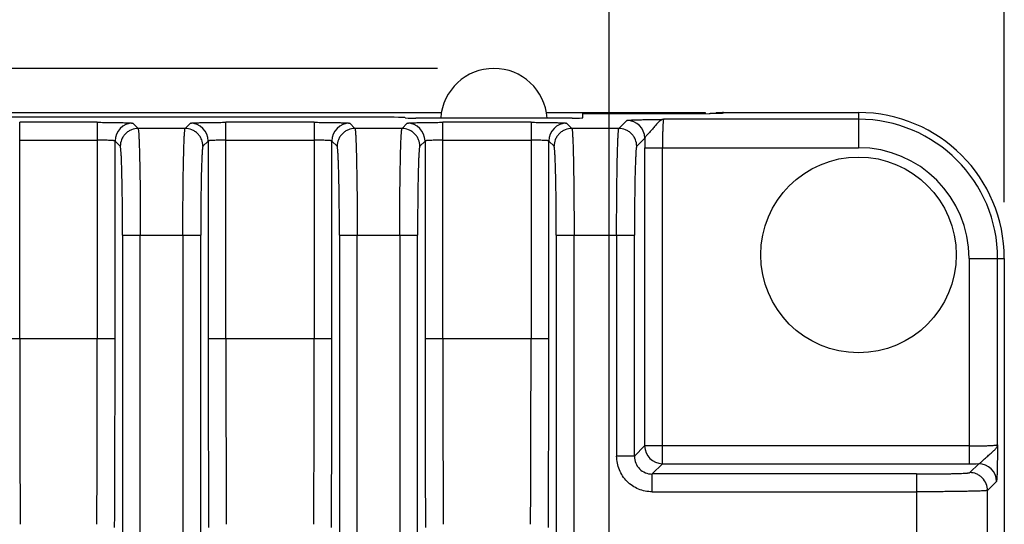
# Model space of a CAD drawing. Header units: inches. Extents: x 0 to 34, y 0 to 22.
# Tile 13 of 50: x 5.672 to 6.762, y 9.282 to 9.84. Entities that reach past the tile are written whole.
import ezdxf

# ---------------------------------------------------------------- set-up
doc = ezdxf.new("R2010")
doc.units = ezdxf.units.IN
doc.header["$LTSCALE"] = 1.87
doc.header["$MEASUREMENT"] = 0
doc.layers.get('0').update_dxf_attribs({"linetype": 'CONTINUOUS'})
doc.layers.add('DIMENSIONS', color=7, linetype='CONTINUOUS')
doc.styles.get("Standard").update_dxf_attribs({"font": 'txt', "width": 0.8})
doc.dimstyles.new('DIMSTYLE_1', dxfattribs={"dimtxt": 0.125, "dimasz": 0.18, "dimexe": 0.18, "dimexo": 0.0625, "dimgap": 0.09, "dimtad": 0, "dimtih": 1, "dimtoh": 1, "dimdec": 1, "dimdsep": 46, "dimtxsty": 'STANDARD', "dimblk": '_FILLED', "dimblk1": '_FILLED', "dimblk2": '_FILLED', "dimcen": 0.09, "dimadec": 0, "dimazin": 0, "dimtp": 0.1, "dimtm": 0.1, "dimtfac": 1, "dimtdec": 1, "dimtofl": 0, "dimtmove": 0, "dimatfit": 3, "dimldrblk": '_FILLED', "dimfxl": 1, "dimtolj": 1, "dimarcsym": 0})

# ---------------------------------------------------------------- blocks, each defined once
blk = doc.blocks.new('_FILLED')
at = {"color": 0, "linetype": 'BYBLOCK'}
blk.add_solid([(0, 0), (-1, 0.1736), (-1, -0.1736)], dxfattribs=at)
blk = doc.blocks.new('*D21')
at = {"layer": 'DIMENSIONS', "color": 2, "linetype": 'CONTINUOUS'}
for p, q in [((6.1345, 9.7858), (2.2098, 9.7858)), ((2.3348, 9.7858), (2.3348, 8.5133)), ((2.3348, 6.4338), (2.3348, 7.8571)), ((5.0303, 6.4338), (2.2098, 6.4338))]:
    blk.add_line(p, q, dxfattribs=at)
at = {"layer": 'DIMENSIONS', "color": 2, "linetype": 'CONTINUOUS', "xscale": 0.18, "yscale": 0.18, "zscale": 0.18}
for p, rotation in [((2.3348, 9.7858), 90), ((2.3348, 6.4338), 270)]:
    blk.add_blockref('_FILLED', p, dxfattribs=dict(at, rotation=rotation))
at = {"layer": 'DIMENSIONS', "color": 2, "linetype": 'CONTINUOUS', "insert": (2.3348, 8.4508), "char_height": 0.125, "width": 0.6, "attachment_point": 2, "line_spacing_factor": 0.9}
blk.add_mtext('85.7\\P[3.37]\\PMAX', dxfattribs=at)
blk = doc.blocks.new('*D22')
at = {"layer": 'DIMENSIONS', "color": 2, "linetype": 'CONTINUOUS'}
for p, q in [((5.1048, 8.8213), (5.1048, 11.084)), ((6.3248, 8.8213), (6.3248, 11.084)), ((5.1048, 10.959), (5.3523, 10.959)), ((6.3248, 10.959), (6.0773, 10.959))]:
    blk.add_line(p, q, dxfattribs=at)
at = {"layer": 'DIMENSIONS', "color": 2, "linetype": 'CONTINUOUS', "xscale": 0.18, "yscale": 0.18, "zscale": 0.18, "rotation": 180}
blk.add_blockref('_FILLED', (5.1048, 10.959), dxfattribs=at)
at = {"layer": 'DIMENSIONS', "color": 2, "linetype": 'CONTINUOUS', "xscale": 0.18, "yscale": 0.18, "zscale": 0.18}
blk.add_blockref('_FILLED', (6.3248, 10.959), dxfattribs=at)
at = {"layer": 'DIMENSIONS', "color": 2, "linetype": 'CONTINUOUS', "insert": (5.5148, 11.0215), "char_height": 0.125, "width": 0.6, "attachment_point": 2, "line_spacing_factor": 0.9}
blk.add_mtext('31\\P[1.22]', dxfattribs=at)
blk = doc.blocks.new('*D23')
at = {"layer": 'DIMENSIONS', "color": 2, "linetype": 'CONTINUOUS'}
for p, q in [((4.6675, 9.6381), (4.6675, 11.834)), ((6.7622, 9.6381), (6.7622, 11.834)), ((4.6675, 11.709), (5.3523, 11.709)), ((6.7622, 11.709), (6.0773, 11.709))]:
    blk.add_line(p, q, dxfattribs=at)
at = {"layer": 'DIMENSIONS', "color": 2, "linetype": 'CONTINUOUS', "xscale": 0.18, "yscale": 0.18, "zscale": 0.18, "rotation": 180}
blk.add_blockref('_FILLED', (4.6675, 11.709), dxfattribs=at)
at = {"layer": 'DIMENSIONS', "color": 2, "linetype": 'CONTINUOUS', "xscale": 0.18, "yscale": 0.18, "zscale": 0.18}
blk.add_blockref('_FILLED', (6.7622, 11.709), dxfattribs=at)
at = {"layer": 'DIMENSIONS', "color": 2, "linetype": 'CONTINUOUS', "insert": (5.6148, 11.7715), "char_height": 0.125, "width": 0.6, "attachment_point": 2, "line_spacing_factor": 0.9}
blk.add_mtext('53.2\\P[2.09]', dxfattribs=at)

msp = doc.modelspace()

# ---------------------------------------------------------------- linework, layer by layer
at = {"color": 7, "linetype": 'CONTINUOUS'}
for p, q in [((6.1388, 9.7366), (4.9983, 9.7366)), ((6.4314, 9.7366), (6.2552, 9.7366)), ((6.4314, 9.7359), (6.4314, 9.7366)), ((6.4432, 9.7371), (6.4432, 9.7359)), ((6.4432, 9.7371), (6.6007, 9.7371)), ((6.4511, 9.7363), (6.4511, 9.7371)), ((6.6007, 9.7371), (6.6007, 9.6982)), ((6.0867, 9.7318), (5.1112, 9.7318)), ((5.6719, 9.4866), (5.6719, 9.7263)), ((5.7578, 9.7263), (5.6719, 9.7263)), ((5.7578, 9.7263), (5.7578, 9.4866)), ((5.9002, 9.4866), (5.9002, 9.7263)), ((5.998, 9.7263), (5.9002, 9.7263)), ((5.998, 9.7263), (5.998, 9.4866)), ((6.0986, 9.7312), (6.0986, 9.7315)), ((6.2836, 9.7309), (6.1104, 9.7309)), ((6.1404, 9.4866), (6.1404, 9.7263)), ((6.2381, 9.7263), (6.1404, 9.7263)), ((6.2381, 9.7263), (6.2381, 9.4866)), ((6.2954, 9.7312), (6.2954, 9.7359)), ((6.2954, 9.7358), (6.4366, 9.7359)), ((6.3354, 9.7195), (6.3443, 9.7284)), ((6.6007, 9.7296), (6.3849, 9.7296)), ((6.4498, 9.7361), (6.4353, 9.7358)), ((6.4391, 9.7359), (6.4366, 9.7359)), ((6.442, 9.7359), (6.4391, 9.7359)), ((6.4438, 9.7359), (6.442, 9.7359)), ((6.4454, 9.7359), (6.4438, 9.7359)), ((6.4467, 9.736), (6.4454, 9.7359)), ((6.4474, 9.736), (6.4467, 9.736)), ((6.4481, 9.736), (6.4474, 9.736)), ((6.4486, 9.7361), (6.4481, 9.736)), ((6.449, 9.7361), (6.4486, 9.7361)), ((6.4511, 9.7363), (6.4498, 9.7361)), ((6.4498, 9.7361), (6.4498, 9.7361)), ((5.7972, 9.7252), (5.8029, 9.7195)), ((5.8551, 9.7195), (5.8029, 9.7195)), ((5.8551, 9.7195), (5.8609, 9.7252)), ((6.0373, 9.7252), (6.0431, 9.7195)), ((6.0953, 9.7195), (6.0431, 9.7195)), ((6.0953, 9.7195), (6.101, 9.7252)), ((6.2775, 9.7252), (6.2833, 9.7195)), ((6.3354, 9.7195), (6.2833, 9.7195)), ((5.6719, 9.7066), (5.7578, 9.7066)), ((5.7775, 9.4866), (5.7775, 9.7056)), ((5.7833, 9.6998), (5.7775, 9.7056)), ((5.8805, 9.7056), (5.8748, 9.6998)), ((5.8805, 9.7056), (5.8805, 9.4866)), ((5.9002, 9.7066), (5.998, 9.7066)), ((6.0177, 9.4866), (6.0177, 9.7056)), ((6.0234, 9.6998), (6.0177, 9.7056)), ((6.1207, 9.7056), (6.1149, 9.6998)), ((6.1207, 9.7056), (6.1207, 9.4866)), ((6.1404, 9.7066), (6.2381, 9.7066)), ((6.2578, 9.4866), (6.2578, 9.7056)), ((6.2636, 9.6998), (6.2578, 9.7056)), ((6.364, 9.7087), (6.3551, 9.6998)), ((6.3639, 9.6982), (6.3639, 9.3682)), ((6.3639, 9.6982), (6.6007, 9.6982)), ((6.3836, 9.3486), (6.3836, 9.6982)), ((5.7858, 9.6014), (5.7858, 8.9781)), ((5.7858, 9.6014), (5.8723, 9.6014)), ((5.8054, 8.9781), (5.8054, 9.6014)), ((5.8526, 9.6014), (5.8526, 8.9781)), ((5.8723, 8.9781), (5.8723, 9.6014)), ((6.0259, 9.6014), (6.0259, 8.9781)), ((6.0259, 9.6014), (6.1124, 9.6014)), ((6.0456, 8.9781), (6.0456, 9.6014)), ((6.0927, 9.6014), (6.0927, 8.9901)), ((6.1124, 8.9893), (6.1124, 9.6014)), ((6.2661, 9.6014), (6.2661, 8.9142)), ((6.2661, 9.6014), (6.3526, 9.6014)), ((6.2858, 8.8894), (6.2858, 9.6014)), ((6.3329, 9.6014), (6.3329, 9.3569)), ((6.3526, 9.3569), (6.3526, 9.6014)), ((6.7232, 9.5756), (6.7232, 9.3486)), ((6.7232, 9.5756), (6.7622, 9.5756)), ((6.7547, 9.3695), (6.7547, 9.5756)), ((6.7622, 9.5756), (6.7622, 8.8228)), ((5.7775, 9.4866), (5.6522, 9.4866)), ((6.0177, 9.4866), (5.8805, 9.4866)), ((6.2578, 9.4866), (6.1207, 9.4866)), ((6.3526, 9.3569), (6.3639, 9.3682)), ((6.7232, 9.3682), (6.3639, 9.3682)), ((6.3526, 9.3569), (6.3329, 9.3569)), ((6.3836, 9.3486), (6.3723, 9.3372)), ((6.3836, 9.3486), (6.7232, 9.3486)), ((6.7239, 9.3387), (6.7338, 9.3486)), ((6.3723, 9.3175), (6.3723, 9.3372)), ((6.6649, 9.3372), (6.3723, 9.3372)), ((6.6649, 9.3372), (6.6649, 9.2349)), ((6.7535, 9.3289), (6.7436, 9.319)), ((6.3723, 9.3175), (6.6649, 9.3175)), ((6.7436, 9.2531), (6.7436, 9.319))]:
    msp.add_line(p, q, dxfattribs=at)
msp.add_lwpolyline([(6.4498, 9.7361), (6.4497, 9.7361), (6.4497, 9.7361), (6.4496, 9.7361), (6.4495, 9.7361), (6.4494, 9.7361), (6.4492, 9.7361), (6.449, 9.7361)], dxfattribs=at)
msp.add_circle((6.6007, 9.5796), 0.1083, dxfattribs=at)
for centre, radius, start, end in [((6.197, 9.7268), 0.0591, 4.0334, 175.9666), ((6.6007, 9.5756), 0.1615, 0, 90), ((6.3443, 9.7087), 0.0197, 0.0471, 89.9529), ((6.4511, 9.7284), 0.00788, 90.0042, 101.1393), ((6.6007, 9.5756), 0.1541, 0, 90), ((5.7972, 9.7056), 0.0197, 90.0471, 179.9529), ((5.8608, 9.7056), 0.0197, 0.0472, 89.9528), ((6.0373, 9.7056), 0.0197, 90.0471, 179.9529), ((6.101, 9.7056), 0.0197, 0.0472, 89.9528), ((6.2775, 9.7056), 0.0197, 90.0471, 179.9529), ((8.2957, 9.6982), 1.9317, 179.6878, 180.0002), ((6.6007, 9.5756), 0.1226, 0, 90), ((49.5519, 9.4863), 43.88, 179.99955, 180.26735), ((-37.7874, 9.4855), 43.5452, 359.73162, 0.00148), ((-39.6428, 9.4864), 45.4203, 359.73722, 0.00025), ((50.9551, 9.4856), 45.0745, 179.99874, 180.26379), ((49.7802, 9.4863), 43.88, 179.99955, 180.26735), ((-37.5472, 9.4855), 43.5452, 359.73162, 0.00148), ((-39.4027, 9.4864), 45.4203, 359.73722, 0.00025), ((51.1952, 9.4856), 45.0745, 179.99874, 180.26379), ((50.0204, 9.4863), 43.88, 179.99955, 180.26735), ((-37.3071, 9.4855), 43.5452, 359.73162, 0.00148), ((-39.1625, 9.4864), 45.4203, 359.73722, 0.00025), ((6.3836, 9.3683), 0.0197, 180.0471, 269.9529), ((6.3722, 9.3568), 0.0197, 179.9371, 270.0629), ((6.7233, 11.2727), 1.9241, 269.9992, 270.3128), ((6.7338, 9.3289), 0.0197, 0.0471, 89.9529)]:
    msp.add_arc(centre, radius, start, end, dxfattribs=at)
for centre, major_axis, ratio, start_param, end_param in [((6.4511, 9.7292), (0, -0.00788), 0.999657, -3.141593, -2.609218), ((6.0867, 9.7315), (0.0118, 0), 0.026186, 0, 1.570796), ((6.1104, 9.7312), (0.0118, 0), 0.026186, -3.141593, -1.570796), ((6.2836, 9.7312), (0.0118, 0), 0.026186, -1.570796, 0)]:
    msp.add_ellipse(centre, major_axis=major_axis, ratio=ratio, start_param=start_param, end_param=end_param, dxfattribs=at)
for points, knots in [([(5.7578, 9.7263), (5.7603, 9.7263), (5.7653, 9.7262), (5.7725, 9.7262), (5.7782, 9.7261), (5.7824, 9.726), (5.7852, 9.726), (5.7878, 9.7259), (5.7901, 9.7258), (5.7921, 9.7257), (5.7938, 9.7256), (5.795, 9.7256), (5.7958, 9.7255), (5.7962, 9.7255), (5.7966, 9.7254), (5.7969, 9.7254), (5.7971, 9.7253), (5.7972, 9.7253), (5.7972, 9.7252)], [0, 0, 0, 0, 0.191772, 0.37632, 0.547014, 0.625166, 0.697468, 0.763193, 0.821767, 0.872718, 0.915659, 0.95021, 0.964218, 0.975985, 0.985466, 0.992623, 0.997455, 1, 1, 1, 1]), ([(5.8609, 9.7252), (5.8609, 9.7253), (5.861, 9.7253), (5.8612, 9.7254), (5.8614, 9.7254), (5.8618, 9.7255), (5.8623, 9.7255), (5.8631, 9.7256), (5.8643, 9.7256), (5.8659, 9.7257), (5.8679, 9.7258), (5.8702, 9.7259), (5.8728, 9.726), (5.8757, 9.726), (5.8799, 9.7261), (5.8856, 9.7262), (5.8928, 9.7262), (5.8977, 9.7263), (5.9002, 9.7263)], [0, 0, 0, 0, 0.002545, 0.007376, 0.014534, 0.024014, 0.035782, 0.04979, 0.084341, 0.127282, 0.178233, 0.236807, 0.302532, 0.374834, 0.452986, 0.62368, 0.808228, 1, 1, 1, 1]), ([(5.998, 9.7263), (6.0005, 9.7263), (6.0054, 9.7262), (6.0126, 9.7262), (6.0183, 9.7261), (6.0225, 9.726), (6.0254, 9.726), (6.0279, 9.7259), (6.0302, 9.7258), (6.0322, 9.7257), (6.0339, 9.7256), (6.0351, 9.7256), (6.0359, 9.7255), (6.0364, 9.7255), (6.0368, 9.7254), (6.037, 9.7254), (6.0372, 9.7253), (6.0373, 9.7253), (6.0373, 9.7252)], [0, 0, 0, 0, 0.191772, 0.37632, 0.547014, 0.625166, 0.697468, 0.763193, 0.821767, 0.872718, 0.915659, 0.95021, 0.964218, 0.975985, 0.985466, 0.992623, 0.997455, 1, 1, 1, 1]), ([(6.101, 9.7252), (6.101, 9.7253), (6.1011, 9.7253), (6.1013, 9.7254), (6.1016, 9.7254), (6.102, 9.7255), (6.1024, 9.7255), (6.1032, 9.7256), (6.1044, 9.7256), (6.1061, 9.7257), (6.1081, 9.7258), (6.1104, 9.7259), (6.113, 9.726), (6.1158, 9.726), (6.12, 9.7261), (6.1257, 9.7262), (6.1329, 9.7262), (6.1379, 9.7263), (6.1404, 9.7263)], [0, 0, 0, 0, 0.002545, 0.007376, 0.014534, 0.024014, 0.035782, 0.04979, 0.084341, 0.127282, 0.178233, 0.236807, 0.302532, 0.374834, 0.452986, 0.62368, 0.808228, 1, 1, 1, 1]), ([(6.2381, 9.7263), (6.2406, 9.7263), (6.2456, 9.7262), (6.2528, 9.7262), (6.2585, 9.7261), (6.2627, 9.726), (6.2655, 9.726), (6.2681, 9.7259), (6.2704, 9.7258), (6.2724, 9.7257), (6.2741, 9.7256), (6.2753, 9.7256), (6.2761, 9.7255), (6.2765, 9.7255), (6.2769, 9.7254), (6.2772, 9.7254), (6.2774, 9.7253), (6.2775, 9.7253), (6.2775, 9.7252)], [0, 0, 0, 0, 0.191772, 0.37632, 0.547014, 0.625166, 0.697468, 0.763193, 0.821767, 0.872718, 0.915659, 0.95021, 0.964218, 0.975985, 0.985466, 0.992623, 0.997455, 1, 1, 1, 1]), ([(6.3443, 9.7284), (6.3443, 9.7284), (6.3444, 9.7284), (6.3447, 9.7285), (6.345, 9.7285), (6.3454, 9.7286), (6.3459, 9.7286), (6.3468, 9.7287), (6.3481, 9.7288), (6.35, 9.7289), (6.3521, 9.729), (6.3546, 9.7291), (6.3574, 9.7292), (6.3603, 9.7292), (6.3647, 9.7293), (6.3704, 9.7294), (6.3776, 9.7295), (6.3825, 9.7296), (6.3849, 9.7296)], [0, 0, 0, 0, 0.002972, 0.00837, 0.016248, 0.026585, 0.039339, 0.05446, 0.091601, 0.137529, 0.191486, 0.252688, 0.320389, 0.393823, 0.472099, 0.639848, 0.817495, 1, 1, 1, 1]), ([(6.3849, 9.7296), (6.3841, 9.7296), (6.3821, 9.7289), (6.3801, 9.7273), (6.3784, 9.7256), (6.3765, 9.7235), (6.3745, 9.7212), (6.3725, 9.7188), (6.3709, 9.717), (6.3693, 9.7152), (6.3678, 9.7136), (6.3664, 9.7121), (6.3652, 9.7109), (6.3645, 9.7099), (6.3641, 9.7092), (6.364, 9.7088), (6.364, 9.7087)], [0, 0, 0, 0, 0.087626, 0.195189, 0.258017, 0.326659, 0.478042, 0.558281, 0.639262, 0.718691, 0.794004, 0.862438, 0.921019, 0.967106, 0.985132, 1, 1, 1, 1]), ([(6.3849, 9.7296), (6.3849, 9.7296), (6.3849, 9.7296), (6.3848, 9.7294), (6.3847, 9.7292), (6.3846, 9.7287), (6.3845, 9.728), (6.3844, 9.7269), (6.3843, 9.7256), (6.3842, 9.724), (6.3841, 9.7221), (6.384, 9.7201), (6.3839, 9.7178), (6.3838, 9.7144), (6.3837, 9.7099), (6.3836, 9.7041), (6.3836, 9.7002), (6.3836, 9.6982)], [0, 0, 0, 0, 0.003167, 0.008321, 0.015647, 0.025189, 0.050922, 0.085389, 0.128309, 0.179304, 0.237912, 0.303597, 0.375755, 0.453719, 0.624125, 0.808503, 1, 1, 1, 1]), ([(5.8029, 9.7195), (5.8005, 9.7195), (5.7966, 9.7188), (5.7921, 9.7164), (5.7889, 9.7138), (5.7864, 9.7107), (5.784, 9.7061), (5.7833, 9.7023), (5.7833, 9.6998)], [0, 0, 0, 0, 0.239462, 0.368441, 0.5, 0.63156, 0.760538, 1, 1, 1, 1]), ([(5.8029, 9.7195), (5.803, 9.7195), (5.803, 9.7194), (5.8031, 9.7191), (5.8032, 9.7185), (5.8033, 9.7177), (5.8034, 9.7166), (5.8036, 9.7152), (5.8037, 9.7136), (5.8038, 9.7117), (5.804, 9.7087), (5.8041, 9.7042), (5.8044, 9.6982), (5.8045, 9.6913), (5.8047, 9.6836), (5.8049, 9.6751), (5.805, 9.6659), (5.8052, 9.6561), (5.8053, 9.6421), (5.8054, 9.6238), (5.8054, 9.609), (5.8054, 9.6014)], [0, 0, 0, 0, 0.001065, 0.002665, 0.007549, 0.014704, 0.024122, 0.035787, 0.049678, 0.065772, 0.084047, 0.126989, 0.178047, 0.236711, 0.302466, 0.37476, 0.452873, 0.536048, 0.623527, 0.808195, 1, 1, 1, 1]), ([(5.8526, 9.6014), (5.8526, 9.609), (5.8526, 9.6238), (5.8527, 9.6421), (5.8529, 9.6561), (5.853, 9.6659), (5.8531, 9.6751), (5.8533, 9.6836), (5.8535, 9.6913), (5.8537, 9.6982), (5.8539, 9.7042), (5.8541, 9.7087), (5.8542, 9.7117), (5.8544, 9.7136), (5.8545, 9.7152), (5.8546, 9.7166), (5.8547, 9.7177), (5.8548, 9.7185), (5.8549, 9.7191), (5.855, 9.7194), (5.8551, 9.7195), (5.8551, 9.7195)], [0, 0, 0, 0, 0.191805, 0.376473, 0.463952, 0.547127, 0.625241, 0.697534, 0.763289, 0.821953, 0.873011, 0.915953, 0.934228, 0.950322, 0.964213, 0.975878, 0.985296, 0.992451, 0.997335, 0.998935, 1, 1, 1, 1]), ([(5.8748, 9.6998), (5.8748, 9.7023), (5.874, 9.7061), (5.8717, 9.7107), (5.8691, 9.7138), (5.866, 9.7164), (5.8614, 9.7188), (5.8576, 9.7195), (5.8551, 9.7195)], [0, 0, 0, 0, 0.239462, 0.368441, 0.5, 0.631559, 0.760538, 1, 1, 1, 1]), ([(6.0431, 9.7195), (6.0406, 9.7195), (6.0368, 9.7188), (6.0322, 9.7164), (6.0291, 9.7138), (6.0265, 9.7107), (6.0241, 9.7061), (6.0234, 9.7023), (6.0234, 9.6998)], [0, 0, 0, 0, 0.239462, 0.368441, 0.5, 0.631559, 0.760538, 1, 1, 1, 1]), ([(6.0431, 9.7195), (6.0431, 9.7195), (6.0432, 9.7194), (6.0433, 9.7191), (6.0434, 9.7185), (6.0435, 9.7177), (6.0436, 9.7166), (6.0437, 9.7152), (6.0438, 9.7136), (6.044, 9.7117), (6.0441, 9.7087), (6.0443, 9.7042), (6.0445, 9.6982), (6.0447, 9.6913), (6.0449, 9.6836), (6.045, 9.6751), (6.0452, 9.6659), (6.0453, 9.6561), (6.0455, 9.6421), (6.0456, 9.6238), (6.0456, 9.609), (6.0456, 9.6014)], [0, 0, 0, 0, 0.001065, 0.002665, 0.007549, 0.014704, 0.024122, 0.035787, 0.049678, 0.065772, 0.084047, 0.126989, 0.178047, 0.236711, 0.302466, 0.37476, 0.452873, 0.536048, 0.623527, 0.808195, 1, 1, 1, 1]), ([(6.0927, 9.6014), (6.0927, 9.609), (6.0928, 9.6238), (6.0929, 9.6421), (6.093, 9.6561), (6.0932, 9.6659), (6.0933, 9.6751), (6.0935, 9.6836), (6.0936, 9.6913), (6.0938, 9.6982), (6.094, 9.7042), (6.0942, 9.7087), (6.0944, 9.7117), (6.0945, 9.7136), (6.0946, 9.7152), (6.0947, 9.7166), (6.0949, 9.7177), (6.095, 9.7185), (6.0951, 9.7191), (6.0952, 9.7194), (6.0952, 9.7195), (6.0953, 9.7195)], [0, 0, 0, 0, 0.191805, 0.376473, 0.463952, 0.547127, 0.625241, 0.697534, 0.763289, 0.821953, 0.873011, 0.915953, 0.934228, 0.950322, 0.964213, 0.975878, 0.985296, 0.992451, 0.997335, 0.998935, 1, 1, 1, 1]), ([(6.1149, 9.6998), (6.1149, 9.7023), (6.1142, 9.7061), (6.1118, 9.7107), (6.1093, 9.7138), (6.1061, 9.7164), (6.1015, 9.7188), (6.0977, 9.7195), (6.0953, 9.7195)], [0, 0, 0, 0, 0.239462, 0.368441, 0.5, 0.631559, 0.760538, 1, 1, 1, 1]), ([(6.2833, 9.7195), (6.2808, 9.7195), (6.277, 9.7188), (6.2724, 9.7164), (6.2692, 9.7138), (6.2667, 9.7107), (6.2643, 9.7061), (6.2636, 9.7023), (6.2636, 9.6998)], [0, 0, 0, 0, 0.239462, 0.368441, 0.5, 0.631559, 0.760538, 1, 1, 1, 1]), ([(6.2833, 9.7195), (6.2833, 9.7195), (6.2833, 9.7194), (6.2834, 9.7191), (6.2835, 9.7185), (6.2836, 9.7177), (6.2838, 9.7166), (6.2839, 9.7152), (6.284, 9.7136), (6.2841, 9.7117), (6.2843, 9.7087), (6.2845, 9.7042), (6.2847, 9.6982), (6.2849, 9.6913), (6.285, 9.6836), (6.2852, 9.6751), (6.2853, 9.6659), (6.2855, 9.6561), (6.2856, 9.6421), (6.2857, 9.6238), (6.2858, 9.609), (6.2858, 9.6014)], [0, 0, 0, 0, 0.001065, 0.002665, 0.007549, 0.014704, 0.024122, 0.035787, 0.049678, 0.065772, 0.084047, 0.126989, 0.178047, 0.236711, 0.302466, 0.37476, 0.452873, 0.536048, 0.623527, 0.808195, 1, 1, 1, 1]), ([(6.3329, 9.6014), (6.3329, 9.609), (6.3329, 9.6238), (6.333, 9.6421), (6.3332, 9.6561), (6.3333, 9.6659), (6.3335, 9.6751), (6.3336, 9.6836), (6.3338, 9.6913), (6.334, 9.6982), (6.3342, 9.7042), (6.3344, 9.7087), (6.3346, 9.7117), (6.3347, 9.7136), (6.3348, 9.7152), (6.3349, 9.7166), (6.335, 9.7177), (6.3351, 9.7185), (6.3352, 9.7191), (6.3353, 9.7194), (6.3354, 9.7195), (6.3354, 9.7195)], [0, 0, 0, 0, 0.191805, 0.376473, 0.463952, 0.547127, 0.62524, 0.697534, 0.763289, 0.821953, 0.873011, 0.915953, 0.934228, 0.950322, 0.964213, 0.975878, 0.985296, 0.992451, 0.997335, 0.998935, 1, 1, 1, 1]), ([(6.3551, 9.6998), (6.3551, 9.7023), (6.3544, 9.7061), (6.352, 9.7107), (6.3494, 9.7138), (6.3463, 9.7164), (6.3417, 9.7188), (6.3379, 9.7195), (6.3354, 9.7195)], [0, 0, 0, 0, 0.239462, 0.36844, 0.5, 0.631559, 0.760538, 1, 1, 1, 1]), ([(5.7775, 9.7056), (5.7775, 9.7056), (5.7774, 9.7056), (5.7773, 9.7057), (5.777, 9.7058), (5.7765, 9.7059), (5.7758, 9.706), (5.775, 9.7061), (5.774, 9.7061), (5.7728, 9.7062), (5.771, 9.7063), (5.7685, 9.7064), (5.7651, 9.7065), (5.7615, 9.7066), (5.7591, 9.7066), (5.7578, 9.7066)], [0, 0, 0, 0, 0.003462, 0.008809, 0.025896, 0.051751, 0.086275, 0.129206, 0.180179, 0.238741, 0.304363, 0.454324, 0.624541, 0.808714, 1, 1, 1, 1]), ([(5.9002, 9.7066), (5.899, 9.7066), (5.8965, 9.7066), (5.8929, 9.7065), (5.8896, 9.7064), (5.887, 9.7063), (5.8852, 9.7062), (5.8841, 9.7061), (5.8831, 9.7061), (5.8822, 9.706), (5.8816, 9.7059), (5.8811, 9.7058), (5.8808, 9.7057), (5.8806, 9.7056), (5.8806, 9.7056), (5.8805, 9.7056)], [0, 0, 0, 0, 0.191286, 0.375459, 0.545676, 0.695637, 0.761259, 0.819821, 0.870794, 0.913725, 0.948249, 0.974104, 0.991191, 0.996538, 1, 1, 1, 1]), ([(6.0177, 9.7056), (6.0176, 9.7056), (6.0176, 9.7056), (6.0174, 9.7057), (6.0171, 9.7058), (6.0166, 9.7059), (6.016, 9.706), (6.0151, 9.7061), (6.0141, 9.7061), (6.013, 9.7062), (6.0112, 9.7063), (6.0086, 9.7064), (6.0053, 9.7065), (6.0017, 9.7066), (5.9992, 9.7066), (5.998, 9.7066)], [0, 0, 0, 0, 0.003461, 0.008807, 0.025894, 0.051749, 0.086273, 0.129205, 0.180178, 0.23874, 0.304362, 0.454323, 0.62454, 0.808714, 1, 1, 1, 1]), ([(6.1404, 9.7066), (6.1391, 9.7066), (6.1366, 9.7066), (6.133, 9.7065), (6.1297, 9.7064), (6.1272, 9.7063), (6.1254, 9.7062), (6.1242, 9.7061), (6.1232, 9.7061), (6.1224, 9.706), (6.1217, 9.7059), (6.1212, 9.7058), (6.1209, 9.7057), (6.1208, 9.7056), (6.1207, 9.7056), (6.1207, 9.7056)], [0, 0, 0, 0, 0.191286, 0.375459, 0.545676, 0.695637, 0.761259, 0.819821, 0.870794, 0.913725, 0.948249, 0.974104, 0.991191, 0.996538, 1, 1, 1, 1]), ([(6.2578, 9.7056), (6.2578, 9.7056), (6.2578, 9.7056), (6.2576, 9.7057), (6.2573, 9.7058), (6.2568, 9.7059), (6.2561, 9.706), (6.2553, 9.7061), (6.2543, 9.7061), (6.2531, 9.7062), (6.2513, 9.7063), (6.2488, 9.7064), (6.2455, 9.7065), (6.2419, 9.7066), (6.2394, 9.7066), (6.2381, 9.7066)], [0, 0, 0, 0, 0.003461, 0.008807, 0.025894, 0.051749, 0.086273, 0.129205, 0.180178, 0.23874, 0.304362, 0.454323, 0.62454, 0.808714, 1, 1, 1, 1]), ([(5.7858, 9.6014), (5.7858, 9.6077), (5.7857, 9.6201), (5.7856, 9.6353), (5.7855, 9.647), (5.7854, 9.6551), (5.7852, 9.6628), (5.785, 9.6699), (5.7849, 9.6763), (5.7847, 9.6821), (5.7845, 9.6871), (5.7843, 9.6908), (5.7841, 9.6933), (5.784, 9.6949), (5.7839, 9.6963), (5.7838, 9.6974), (5.7836, 9.6983), (5.7835, 9.699), (5.7834, 9.6995), (5.7833, 9.6997), (5.7833, 9.6998), (5.7833, 9.6998)], [0, 0, 0, 0, 0.191743, 0.376352, 0.463803, 0.546954, 0.625046, 0.697322, 0.763064, 0.821718, 0.872774, 0.91572, 0.934, 0.950102, 0.964005, 0.975686, 0.985126, 0.992311, 0.997242, 0.99888, 1, 1, 1, 1]), ([(5.8748, 9.6998), (5.8747, 9.6998), (5.8747, 9.6997), (5.8746, 9.6995), (5.8745, 9.699), (5.8744, 9.6983), (5.8743, 9.6974), (5.8742, 9.6963), (5.874, 9.6949), (5.8739, 9.6933), (5.8738, 9.6908), (5.8736, 9.6871), (5.8734, 9.6821), (5.8732, 9.6763), (5.873, 9.6699), (5.8728, 9.6628), (5.8727, 9.6551), (5.8726, 9.647), (5.8724, 9.6353), (5.8723, 9.6201), (5.8723, 9.6077), (5.8723, 9.6014)], [0, 0, 0, 0, 0.00112, 0.002758, 0.007689, 0.014874, 0.024314, 0.035995, 0.049898, 0.066, 0.08428, 0.127226, 0.178282, 0.236936, 0.302678, 0.374954, 0.453046, 0.536197, 0.623648, 0.808257, 1, 1, 1, 1]), ([(6.0259, 9.6014), (6.0259, 9.6077), (6.0259, 9.6201), (6.0258, 9.6353), (6.0256, 9.647), (6.0255, 9.6551), (6.0254, 9.6628), (6.0252, 9.6699), (6.025, 9.6763), (6.0248, 9.6821), (6.0246, 9.6871), (6.0244, 9.6908), (6.0243, 9.6933), (6.0242, 9.6949), (6.024, 9.6963), (6.0239, 9.6974), (6.0238, 9.6983), (6.0237, 9.699), (6.0236, 9.6995), (6.0235, 9.6997), (6.0234, 9.6998), (6.0234, 9.6998)], [0, 0, 0, 0, 0.191756, 0.376404, 0.463871, 0.54702, 0.625106, 0.697379, 0.763116, 0.821757, 0.872801, 0.915741, 0.93402, 0.950119, 0.964017, 0.975694, 0.98513, 0.992311, 0.997241, 0.99888, 1, 1, 1, 1]), ([(6.1149, 9.6998), (6.1149, 9.6998), (6.1149, 9.6997), (6.1148, 9.6995), (6.1147, 9.699), (6.1145, 9.6983), (6.1144, 9.6974), (6.1143, 9.6963), (6.1142, 9.6949), (6.1141, 9.6933), (6.1139, 9.6908), (6.1137, 9.6871), (6.1135, 9.6821), (6.1133, 9.6763), (6.1131, 9.6699), (6.113, 9.6628), (6.1128, 9.6551), (6.1127, 9.647), (6.1126, 9.6353), (6.1125, 9.6201), (6.1124, 9.6077), (6.1124, 9.6014)], [0, 0, 0, 0, 0.00112, 0.002758, 0.007689, 0.014874, 0.024314, 0.035995, 0.049898, 0.066, 0.08428, 0.127226, 0.178282, 0.236936, 0.302678, 0.374954, 0.453046, 0.536197, 0.623648, 0.808257, 1, 1, 1, 1]), ([(6.2661, 9.6014), (6.2661, 9.6077), (6.2661, 9.6201), (6.2659, 9.6353), (6.2658, 9.647), (6.2657, 9.6551), (6.2655, 9.6628), (6.2654, 9.6699), (6.2652, 9.6763), (6.265, 9.6821), (6.2648, 9.6871), (6.2646, 9.6908), (6.2644, 9.6933), (6.2643, 9.6949), (6.2642, 9.6963), (6.2641, 9.6974), (6.264, 9.6983), (6.2638, 9.699), (6.2637, 9.6995), (6.2636, 9.6997), (6.2636, 9.6998), (6.2636, 9.6998)], [0, 0, 0, 0, 0.191756, 0.376404, 0.463871, 0.54702, 0.625106, 0.697379, 0.763116, 0.821757, 0.872801, 0.915741, 0.93402, 0.950119, 0.964017, 0.975694, 0.98513, 0.992311, 0.997241, 0.99888, 1, 1, 1, 1]), ([(6.3551, 9.6998), (6.3551, 9.6998), (6.355, 9.6997), (6.3549, 9.6995), (6.3548, 9.699), (6.3547, 9.6983), (6.3546, 9.6974), (6.3545, 9.6963), (6.3543, 9.6949), (6.3542, 9.6933), (6.3541, 9.6908), (6.3539, 9.6871), (6.3537, 9.6821), (6.3535, 9.6763), (6.3533, 9.6699), (6.3531, 9.6628), (6.353, 9.6551), (6.3529, 9.647), (6.3527, 9.6353), (6.3526, 9.6201), (6.3526, 9.6077), (6.3526, 9.6014)], [0, 0, 0, 0, 0.00112, 0.002758, 0.007689, 0.014874, 0.024314, 0.035995, 0.049898, 0.066, 0.08428, 0.127226, 0.178282, 0.236936, 0.302678, 0.374954, 0.453046, 0.536197, 0.623648, 0.808257, 1, 1, 1, 1]), ([(6.7232, 9.3682), (6.7253, 9.3682), (6.7292, 9.3683), (6.735, 9.3683), (6.7395, 9.3684), (6.7429, 9.3685), (6.7452, 9.3686), (6.7472, 9.3687), (6.7491, 9.3688), (6.7507, 9.3689), (6.752, 9.369), (6.7531, 9.3691), (6.7538, 9.3693), (6.7543, 9.3693), (6.7545, 9.3694), (6.7546, 9.3695), (6.7547, 9.3695), (6.7547, 9.3695)], [0, 0, 0, 0, 0.191497, 0.375875, 0.546281, 0.624245, 0.696403, 0.762088, 0.820696, 0.871691, 0.914611, 0.949078, 0.974811, 0.984353, 0.991679, 0.996833, 1, 1, 1, 1]), ([(6.7338, 9.3486), (6.7339, 9.3486), (6.7342, 9.3487), (6.735, 9.3491), (6.7359, 9.3498), (6.7372, 9.351), (6.7387, 9.3524), (6.7403, 9.3539), (6.7421, 9.3555), (6.7439, 9.3571), (6.7463, 9.3591), (6.7486, 9.3611), (6.7507, 9.363), (6.7524, 9.3647), (6.754, 9.3668), (6.7547, 9.3687), (6.7547, 9.3695)], [0, 0, 0, 0, 0.014854, 0.032875, 0.078964, 0.137552, 0.205991, 0.281303, 0.360729, 0.441705, 0.521942, 0.673322, 0.74196, 0.804787, 0.91233, 1, 1, 1, 1]), ([(6.7547, 9.3695), (6.7547, 9.3671), (6.7546, 9.3622), (6.7545, 9.355), (6.7544, 9.3493), (6.7543, 9.345), (6.7542, 9.342), (6.7542, 9.3392), (6.7541, 9.3368), (6.754, 9.3346), (6.7539, 9.3327), (6.7538, 9.3314), (6.7537, 9.3305), (6.7537, 9.33), (6.7536, 9.3296), (6.7536, 9.3293), (6.7535, 9.3291), (6.7535, 9.3289), (6.7535, 9.3289)], [0, 0, 0, 0, 0.182505, 0.360152, 0.527901, 0.606177, 0.679611, 0.747312, 0.808514, 0.862471, 0.908399, 0.94554, 0.960661, 0.973415, 0.983752, 0.99163, 0.997028, 1, 1, 1, 1]), ([(6.3723, 9.3175), (6.3671, 9.3175), (6.3568, 9.3196), (6.3437, 9.3283), (6.335, 9.3414), (6.3329, 9.3518), (6.3329, 9.3569)], [0, 0, 0, 0, 0.24997, 0.5, 0.75003, 1, 1, 1, 1]), ([(6.6649, 9.3372), (6.6686, 9.3372), (6.676, 9.3372), (6.6868, 9.3373), (6.6954, 9.3374), (6.7017, 9.3375), (6.7059, 9.3376), (6.7098, 9.3377), (6.7133, 9.3378), (6.7163, 9.338), (6.7188, 9.3381), (6.7206, 9.3382), (6.7218, 9.3383), (6.7224, 9.3384), (6.723, 9.3385), (6.7234, 9.3385), (6.7237, 9.3386), (6.7239, 9.3387), (6.7239, 9.3387)], [0, 0, 0, 0, 0.191745, 0.376357, 0.546962, 0.625055, 0.697332, 0.763074, 0.82173, 0.872786, 0.915733, 0.950115, 0.964018, 0.975699, 0.985139, 0.992324, 0.997256, 1, 1, 1, 1]), ([(6.7436, 9.319), (6.7436, 9.3215), (6.7426, 9.3266), (6.7389, 9.3322), (6.7347, 9.3356), (6.7302, 9.338), (6.7263, 9.3387), (6.7239, 9.3387)], [0, 0, 0, 0, 0.23978, 0.499346, 0.631124, 0.76022, 1, 1, 1, 1]), ([(6.7436, 9.319), (6.7435, 9.319), (6.7435, 9.319), (6.7433, 9.3189), (6.7429, 9.3189), (6.7424, 9.3188), (6.7416, 9.3187), (6.7407, 9.3186), (6.7396, 9.3186), (6.7384, 9.3185), (6.7363, 9.3184), (6.7334, 9.3183), (6.7294, 9.3182), (6.7248, 9.3181), (6.7196, 9.3179), (6.714, 9.3178), (6.7078, 9.3178), (6.7013, 9.3177), (6.692, 9.3176), (6.6798, 9.3175), (6.6699, 9.3175), (6.6649, 9.3175)], [0, 0, 0, 0, 0.00104, 0.002624, 0.007488, 0.014628, 0.024037, 0.035695, 0.049581, 0.065672, 0.083944, 0.126885, 0.177945, 0.236612, 0.302373, 0.374675, 0.452798, 0.535984, 0.623473, 0.808167, 1, 1, 1, 1])]:
    msp.add_open_spline(points, degree=3, knots=knots, dxfattribs=at)
msp.add_open_spline([(6.4498, 9.7361), (6.4498, 9.7361), (6.4498, 9.7361), (6.4498, 9.7361)], degree=3, dxfattribs=at)

# ---------------------------------------------------------------- dimensions: what is measured, and where the dimension line sits
at = {"layer": 'DIMENSIONS', "color": 2, "linetype": 'CONTINUOUS'}
for base, p1, p2, picture, middle in [((4.6675, 11.709), (6.7622, 9.6381), (4.6675, 9.6381), '*D23', (5.5898, 11.6153)), ((5.1048, 10.959), (6.3248, 8.8213), (5.1048, 8.8213), '*D22', (5.6398, 10.8653))]:
    dim = msp.add_linear_dim(base=base, p1=p1, p2=p2, angle=180, dimstyle='DIMSTYLE_1', dxfattribs=at)
    dim.commit()
    dim.dimension.update_dxf_attribs({"geometry": picture, "text_midpoint": middle, "dimtype": 160})
dim = msp.add_linear_dim(base=(2.3348, 6.4338), p1=(6.1345, 9.7858), p2=(5.0303, 6.4338), angle=270, text='85.7\\P[3.37]\\PMAX', dimstyle='DIMSTYLE_1', dxfattribs=at)
dim.commit()
dim.dimension.update_dxf_attribs({"geometry": '*D21', "text_midpoint": (2.0348, 8.1852), "dimtype": 160})

doc.saveas('drawing.dxf')
